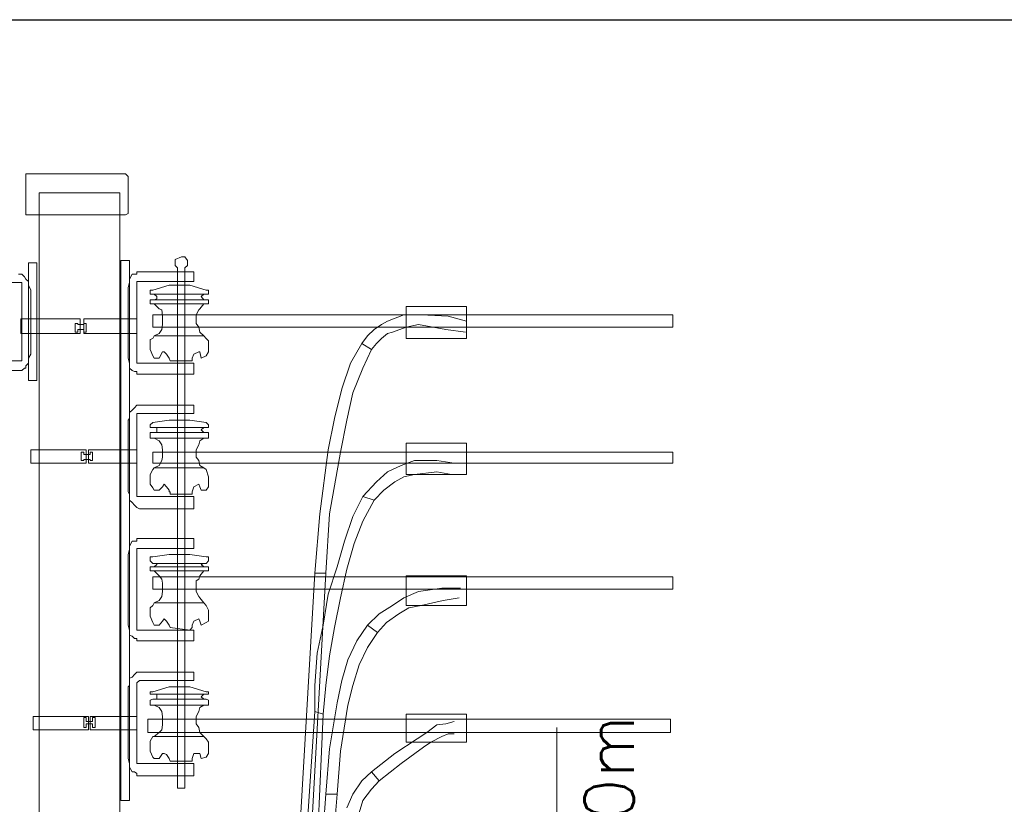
# Model space of a CAD drawing. Header units: metres. Extents: x -81 to 1042, y -541 to 334.
# Tile 62 of 130: x 331.29 to 333.17, y 157.78 to 159.28. Entities that reach past the tile are written whole.
import ezdxf

# ---------------------------------------------------------------- set-up
doc = ezdxf.new("R2010")
doc.units = ezdxf.units.M
doc.layers.add('LAYER 1', color=7, linetype='Continuous', lineweight=20)
doc.layers.add('P-CONTORNO', color=4, linetype='Continuous', lineweight=30)
doc.styles.add('txt', font='txt.shx')

msp = doc.modelspace()

# ---------------------------------------------------------------- linework, layer by layer
at = {"layer": 'LAYER 1', "color": 7}
for p, q in [((331.4918, 158.9855), (331.3011, 158.9855)), ((331.3011, 158.9855), (331.3011, 158.9071)), ((331.4965, 158.9808), (331.4918, 158.9855)), ((331.4965, 158.9099), (331.4965, 158.9808)), ((331.4805, 158.9496), (331.3266, 158.9496)), ((331.3266, 158.9496), (331.3266, 156.858)), ((331.4805, 156.8627), (331.4805, 158.9496)), ((331.4918, 158.9071), (331.4965, 158.9099)), ((331.3011, 158.9071), (331.3058, 158.9071)), ((331.3058, 158.9071), (331.4918, 158.9071)), ((331.3218, 158.8155), (331.3058, 158.8155)), ((331.3058, 158.8155), (331.3058, 158.5908)), ((331.3218, 158.5908), (331.3218, 158.8155)), ((331.4994, 158.8202), (331.4824, 158.8202)), ((331.4824, 158.8202), (331.4824, 157.7881)), ((331.4994, 157.7881), (331.4994, 158.8202)), ((331.5985, 158.8269), (331.5862, 158.8221)), ((331.5862, 158.8221), (331.5862, 158.8108)), ((331.6051, 158.8269), (331.5985, 158.8269)), ((331.6099, 158.8202), (331.6051, 158.8269)), ((331.6099, 158.8108), (331.6099, 158.8202)), ((331.5862, 158.8108), (331.591, 158.8061)), ((331.591, 158.8061), (331.591, 157.8117)), ((331.6051, 158.8061), (331.6099, 158.8108)), ((331.6051, 157.8117), (331.6051, 158.8061)), ((331.5438, 158.7636), (331.539, 158.7636)), ((331.539, 158.7636), (331.539, 158.756)), ((331.5749, 158.773), (331.5438, 158.7636)), ((331.6146, 158.773), (331.5749, 158.773)), ((331.6457, 158.7636), (331.6146, 158.773)), ((331.6505, 158.7636), (331.6457, 158.7636)), ((331.6505, 158.756), (331.6505, 158.7636)), ((331.539, 158.756), (331.5438, 158.756)), ((331.6505, 158.7447), (331.539, 158.7447)), ((331.539, 158.7447), (331.539, 158.7371)), ((331.5438, 158.756), (331.6505, 158.756)), ((331.641, 158.756), (331.5466, 158.756)), ((331.5466, 158.756), (331.5513, 158.7513)), ((331.5513, 158.7466), (331.5466, 158.7447)), ((331.5466, 158.7447), (331.641, 158.7447)), ((331.5513, 158.7513), (331.5513, 158.7466)), ((331.6363, 158.7513), (331.641, 158.756)), ((331.641, 158.7447), (331.6363, 158.7513)), ((331.6505, 158.7371), (331.6505, 158.7447)), ((331.539, 158.7371), (331.5438, 158.7371)), ((331.5438, 158.7371), (331.6505, 158.7371)), ((331.641, 158.7371), (331.5466, 158.7371)), ((331.5466, 158.7371), (331.556, 158.7277)), ((331.556, 158.7277), (331.5608, 158.7258)), ((331.5608, 158.7258), (331.5626, 158.7135)), ((331.6269, 158.7164), (331.6316, 158.7258)), ((331.6316, 158.7258), (331.6335, 158.7277)), ((331.6335, 158.7277), (331.641, 158.7371)), ((332.1434, 158.7324), (332.0282, 158.7324)), ((332.0282, 158.7324), (332.0282, 158.671)), ((332.1434, 158.671), (332.1434, 158.7324)), ((331.4049, 158.7088), (331.2916, 158.7088)), ((331.2916, 158.7088), (331.2916, 158.6805)), ((331.4049, 158.6805), (331.4049, 158.7088)), ((331.5135, 158.7088), (331.4116, 158.7088)), ((331.4116, 158.7088), (331.4116, 158.6805)), ((331.5135, 158.6805), (331.5135, 158.7088)), ((331.5626, 158.7135), (331.5626, 158.6975)), ((331.6269, 158.6994), (331.6269, 158.7164)), ((331.4002, 158.6994), (331.3955, 158.6994)), ((331.3955, 158.6994), (331.3955, 158.6975)), ((331.3955, 158.6975), (331.3955, 158.6833)), ((331.3955, 158.6833), (331.4002, 158.6833)), ((331.4002, 158.6975), (331.4002, 158.6994)), ((331.4116, 158.6975), (331.4002, 158.6975)), ((331.4002, 158.6833), (331.4002, 158.688)), ((331.4002, 158.688), (331.4116, 158.688)), ((331.4163, 158.6994), (331.4116, 158.6994)), ((331.4116, 158.6994), (331.4116, 158.6975)), ((331.4116, 158.688), (331.4116, 158.6833)), ((331.4116, 158.6833), (331.4163, 158.6833)), ((331.4163, 158.6833), (331.4163, 158.6994)), ((331.5608, 158.688), (331.556, 158.6805)), ((331.5626, 158.6975), (331.5608, 158.688)), ((331.6316, 158.6928), (331.6269, 158.6994)), ((331.6335, 158.6833), (331.6316, 158.6928)), ((331.641, 158.6758), (331.6335, 158.6833)), ((331.2916, 158.6805), (331.4049, 158.6805)), ((331.4116, 158.6805), (331.5135, 158.6805)), ((331.5438, 158.671), (331.539, 158.6692)), ((331.539, 158.6692), (331.539, 158.6503)), ((331.5466, 158.6758), (331.5438, 158.671)), ((331.556, 158.6805), (331.5466, 158.6758)), ((331.641, 158.6758), (331.5466, 158.6758)), ((331.5466, 158.6758), (331.641, 158.6758)), ((331.6457, 158.671), (331.641, 158.6758)), ((331.6505, 158.6663), (331.6457, 158.671)), ((331.6505, 158.6455), (331.6505, 158.6663)), ((332.0282, 158.671), (332.1434, 158.671)), ((331.539, 158.6503), (331.5438, 158.638)), ((331.556, 158.6333), (331.5626, 158.6455)), ((331.5626, 158.6455), (331.5655, 158.6455)), ((331.5655, 158.6455), (331.5702, 158.6408)), ((331.6221, 158.6408), (331.6316, 158.6455)), ((331.6316, 158.6455), (331.6335, 158.6455)), ((331.6335, 158.6455), (331.6363, 158.6333)), ((331.6457, 158.638), (331.6505, 158.6455)), ((331.5438, 158.638), (331.5466, 158.6333)), ((331.5466, 158.6333), (331.556, 158.6333)), ((331.5702, 158.6408), (331.5749, 158.6333)), ((331.5749, 158.6333), (331.5768, 158.6285)), ((331.5768, 158.6285), (331.6193, 158.6285)), ((331.6193, 158.6333), (331.6221, 158.6408)), ((331.6193, 158.6285), (331.6193, 158.6333)), ((331.6363, 158.6333), (331.6457, 158.638)), ((331.3058, 158.5908), (331.3218, 158.5908)), ((331.5749, 158.5152), (331.5438, 158.5105)), ((331.6146, 158.5152), (331.5749, 158.5152)), ((331.6457, 158.5105), (331.6146, 158.5152)), ((331.5438, 158.5105), (331.539, 158.5058)), ((331.539, 158.5058), (331.539, 158.5011)), ((331.539, 158.5011), (331.5438, 158.5011)), ((331.5438, 158.5011), (331.6505, 158.5011)), ((331.641, 158.5011), (331.5466, 158.5011)), ((331.5466, 158.5011), (331.5513, 158.5011)), ((331.5513, 158.5011), (331.5513, 158.4916)), ((331.6363, 158.4963), (331.641, 158.5011)), ((331.641, 158.4916), (331.6363, 158.4963)), ((331.6505, 158.5058), (331.6457, 158.5105)), ((331.6505, 158.5011), (331.6505, 158.5058)), ((331.6505, 158.4916), (331.539, 158.4916)), ((331.539, 158.4916), (331.539, 158.4803)), ((331.539, 158.4803), (331.5438, 158.4803)), ((331.5438, 158.4803), (331.6505, 158.4803)), ((331.5466, 158.4916), (331.641, 158.4916)), ((331.5513, 158.4916), (331.5466, 158.4916)), ((331.641, 158.4803), (331.5466, 158.4803)), ((331.5466, 158.4803), (331.556, 158.4756)), ((331.556, 158.4756), (331.5608, 158.468)), ((331.6316, 158.468), (331.6335, 158.4756)), ((331.6335, 158.4756), (331.641, 158.4803)), ((331.6505, 158.4803), (331.6505, 158.4916)), ((331.4163, 158.4586), (331.3105, 158.4586)), ((331.3105, 158.4586), (331.3105, 158.4331)), ((331.4163, 158.4331), (331.4163, 158.4586)), ((331.5135, 158.4586), (331.421, 158.4586)), ((331.421, 158.4586), (331.421, 158.4331)), ((331.5135, 158.4331), (331.5135, 158.4586)), ((331.5608, 158.468), (331.5626, 158.4586)), ((331.5626, 158.4586), (331.5626, 158.4444)), ((331.6269, 158.4586), (331.6316, 158.468)), ((331.6269, 158.4444), (331.6269, 158.4586)), ((332.1434, 158.4709), (332.0282, 158.4709)), ((332.0282, 158.4709), (332.0282, 158.4114)), ((332.1434, 158.4114), (332.1434, 158.4709)), ((331.4116, 158.4539), (331.4068, 158.4539)), ((331.4068, 158.4539), (331.4068, 158.4491)), ((331.4068, 158.4491), (331.4068, 158.4378)), ((331.4068, 158.4378), (331.4116, 158.4378)), ((331.4116, 158.4491), (331.4116, 158.4539)), ((331.4238, 158.4491), (331.4116, 158.4491)), ((331.4116, 158.4378), (331.4116, 158.4397)), ((331.4116, 158.4397), (331.4238, 158.4397)), ((331.4286, 158.4539), (331.4238, 158.4539)), ((331.4238, 158.4539), (331.4238, 158.4491)), ((331.4238, 158.4397), (331.4238, 158.4378)), ((331.4238, 158.4378), (331.4286, 158.4378)), ((331.4286, 158.4378), (331.4286, 158.4539)), ((331.5608, 158.4378), (331.556, 158.4284)), ((331.5626, 158.4444), (331.5608, 158.4378)), ((331.6316, 158.4378), (331.6269, 158.4444)), ((331.6335, 158.4284), (331.6316, 158.4378)), ((331.3105, 158.4331), (331.4163, 158.4331)), ((331.421, 158.4331), (331.5135, 158.4331)), ((331.5438, 158.4208), (331.539, 158.4114)), ((331.5466, 158.4236), (331.5438, 158.4208)), ((331.556, 158.4284), (331.5466, 158.4236)), ((331.641, 158.4236), (331.5466, 158.4236)), ((331.5466, 158.4236), (331.641, 158.4236)), ((331.641, 158.4236), (331.6335, 158.4284)), ((331.6457, 158.4208), (331.641, 158.4236)), ((331.6505, 158.4066), (331.6457, 158.4208)), ((331.539, 158.4114), (331.539, 158.3925)), ((331.6505, 158.3878), (331.6505, 158.4066)), ((332.0282, 158.4114), (332.1434, 158.4114)), ((331.539, 158.3925), (331.5438, 158.3859)), ((331.5438, 158.3859), (331.5466, 158.3811)), ((331.5466, 158.3811), (331.556, 158.3811)), ((331.556, 158.3811), (331.5626, 158.3878)), ((331.5626, 158.3878), (331.5655, 158.3925)), ((331.5655, 158.3925), (331.5702, 158.3878)), ((331.5702, 158.3878), (331.5749, 158.3811)), ((331.5749, 158.3811), (331.5749, 158.3783)), ((331.6193, 158.3783), (331.6221, 158.3878)), ((331.6221, 158.3878), (331.6316, 158.3925)), ((331.6316, 158.3925), (331.6335, 158.3878)), ((331.6335, 158.3878), (331.6363, 158.3811)), ((331.6363, 158.3811), (331.6457, 158.3811)), ((331.6457, 158.3811), (331.6505, 158.3878)), ((331.5749, 158.3783), (331.5768, 158.3783)), ((331.5768, 158.3783), (331.5768, 158.3736)), ((331.5768, 158.3736), (331.6193, 158.3736)), ((331.6193, 158.3736), (331.6193, 158.3783)), ((331.5438, 158.2537), (331.539, 158.2537)), ((331.539, 158.2537), (331.539, 158.2461)), ((331.5749, 158.2584), (331.5438, 158.2537)), ((331.6146, 158.2584), (331.5749, 158.2584)), ((331.6457, 158.2537), (331.6146, 158.2584)), ((331.6505, 158.2537), (331.6457, 158.2537)), ((331.6505, 158.2461), (331.6505, 158.2537)), ((331.539, 158.2461), (331.5438, 158.2414)), ((331.6505, 158.2348), (331.539, 158.2348)), ((331.539, 158.2348), (331.539, 158.2272)), ((331.5438, 158.2414), (331.6457, 158.2414)), ((331.641, 158.2414), (331.5466, 158.2414)), ((331.5466, 158.2414), (331.5513, 158.2414)), ((331.5513, 158.2395), (331.5466, 158.2348)), ((331.5466, 158.2348), (331.641, 158.2348)), ((331.5513, 158.2414), (331.5513, 158.2395)), ((331.6363, 158.2395), (331.641, 158.2414)), ((331.641, 158.2348), (331.6363, 158.2395)), ((331.6457, 158.2414), (331.6505, 158.2461)), ((331.6505, 158.2272), (331.6505, 158.2348)), ((331.539, 158.2272), (331.5438, 158.2272)), ((331.5438, 158.2272), (331.6505, 158.2272)), ((331.641, 158.2272), (331.5466, 158.2272)), ((331.5466, 158.2272), (331.556, 158.2178)), ((331.556, 158.2178), (331.5608, 158.2112)), ((331.5608, 158.2112), (331.5626, 158.2036)), ((331.6269, 158.2083), (331.6316, 158.2112)), ((331.6316, 158.2112), (331.6335, 158.2178)), ((331.6335, 158.2178), (331.641, 158.2272)), ((332.1434, 158.2178), (332.0282, 158.2178)), ((332.0282, 158.2178), (332.0282, 158.1611)), ((332.1434, 158.1611), (332.1434, 158.2178)), ((331.5626, 158.2036), (331.5626, 158.1876)), ((331.6269, 158.1876), (331.6269, 158.2083)), ((331.5608, 158.1781), (331.556, 158.1706)), ((331.5626, 158.1876), (331.5608, 158.1781)), ((331.6316, 158.1781), (331.6269, 158.1876)), ((331.6335, 158.1753), (331.6316, 158.1781)), ((331.641, 158.1658), (331.6335, 158.1753)), ((331.5438, 158.1611), (331.539, 158.1564)), ((331.539, 158.1564), (331.539, 158.1404)), ((331.5466, 158.1658), (331.5438, 158.1611)), ((331.556, 158.1706), (331.5466, 158.1658)), ((331.641, 158.1658), (331.5466, 158.1658)), ((331.5466, 158.1658), (331.641, 158.1658)), ((331.6457, 158.1611), (331.641, 158.1658)), ((331.6505, 158.1517), (331.6457, 158.1611)), ((332.0282, 158.1611), (332.1434, 158.1611)), ((331.539, 158.1404), (331.5438, 158.1281)), ((331.5626, 158.1309), (331.5655, 158.1356)), ((331.5655, 158.1356), (331.5702, 158.1309)), ((331.6221, 158.1309), (331.6316, 158.1356)), ((331.6316, 158.1356), (331.6335, 158.1309)), ((331.6505, 158.1309), (331.6505, 158.1517)), ((331.5438, 158.1281), (331.5466, 158.1234)), ((331.5466, 158.1234), (331.556, 158.1234)), ((331.556, 158.1234), (331.5626, 158.1309)), ((331.5702, 158.1309), (331.5749, 158.1234)), ((331.5749, 158.1234), (331.5768, 158.1186)), ((331.5768, 158.1186), (331.6146, 158.1139)), ((331.6146, 158.1139), (331.6193, 158.1186)), ((331.6193, 158.1234), (331.6221, 158.1309)), ((331.6193, 158.1186), (331.6193, 158.1234)), ((331.6335, 158.1309), (331.6363, 158.1234)), ((331.6363, 158.1234), (331.6457, 158.1281)), ((331.6457, 158.1281), (331.6505, 158.1309)), ((331.5749, 158.0053), (331.5438, 157.9959)), ((331.6146, 158.0053), (331.5749, 158.0053)), ((331.6457, 157.9959), (331.6146, 158.0053)), ((331.5438, 157.9959), (331.539, 157.9959)), ((331.539, 157.9959), (331.539, 157.9912)), ((331.539, 157.9912), (331.5438, 157.9912)), ((331.5438, 157.9912), (331.6505, 157.9912)), ((331.641, 157.9912), (331.5466, 157.9912)), ((331.5466, 157.9912), (331.5513, 157.9912)), ((331.5513, 157.9912), (331.5513, 157.9817)), ((331.6363, 157.9864), (331.641, 157.9912)), ((331.641, 157.9817), (331.6363, 157.9864)), ((331.6505, 157.9959), (331.6457, 157.9959)), ((331.6505, 157.9912), (331.6505, 157.9959)), ((331.5438, 157.9817), (331.539, 157.9798)), ((331.539, 157.9798), (331.539, 157.9704)), ((331.539, 157.9704), (331.5438, 157.9704)), ((331.6457, 157.9817), (331.5438, 157.9817)), ((331.5438, 157.9704), (331.6505, 157.9704)), ((331.5466, 157.9817), (331.641, 157.9817)), ((331.5513, 157.9817), (331.5466, 157.9817)), ((331.641, 157.9704), (331.5466, 157.9704)), ((331.5466, 157.9704), (331.556, 157.9657)), ((331.6335, 157.9657), (331.641, 157.9704)), ((331.6505, 157.9798), (331.6457, 157.9817)), ((331.6505, 157.9704), (331.6505, 157.9798)), ((331.421, 157.9487), (331.3152, 157.9487)), ((331.3152, 157.9487), (331.3152, 157.9232)), ((331.421, 157.9232), (331.421, 157.9487)), ((331.5135, 157.9487), (331.4238, 157.9487)), ((331.4238, 157.9487), (331.4238, 157.9232)), ((331.5135, 157.9232), (331.5135, 157.9487)), ((331.556, 157.9657), (331.5608, 157.9581)), ((331.5608, 157.9581), (331.5626, 157.9487)), ((331.5626, 157.9487), (331.5626, 157.9326)), ((331.6269, 157.9487), (331.6316, 157.9581)), ((331.6269, 157.9345), (331.6269, 157.9487)), ((331.6316, 157.9581), (331.6335, 157.9657)), ((332.1434, 157.9534), (332.0282, 157.9534)), ((332.0282, 157.9534), (332.0282, 157.8996)), ((332.1434, 157.8996), (332.1434, 157.9534)), ((331.4163, 157.9468), (331.4116, 157.9468)), ((331.4116, 157.9468), (331.4116, 157.9439)), ((331.4116, 157.9439), (331.4116, 157.9279)), ((331.4163, 157.9392), (331.4163, 157.9468)), ((331.4286, 157.9392), (331.4163, 157.9392)), ((331.4163, 157.9279), (331.4163, 157.9345)), ((331.4163, 157.9345), (331.4286, 157.9345)), ((331.4333, 157.9468), (331.4286, 157.9468)), ((331.4286, 157.9468), (331.4286, 157.9392)), ((331.4286, 157.9345), (331.4286, 157.9279)), ((331.4333, 157.9279), (331.4333, 157.9468)), ((331.5626, 157.9326), (331.5608, 157.9232)), ((331.6316, 157.9279), (331.6269, 157.9345)), ((331.3152, 157.9232), (331.421, 157.9232)), ((331.4116, 157.9279), (331.4163, 157.9279)), ((331.4238, 157.9232), (331.5135, 157.9232)), ((331.4286, 157.9279), (331.4333, 157.9279)), ((331.5438, 157.9109), (331.539, 157.9014)), ((331.641, 157.9109), (331.5438, 157.9109)), ((331.556, 157.9184), (331.5466, 157.9109)), ((331.5466, 157.9109), (331.641, 157.9109)), ((331.5608, 157.9232), (331.556, 157.9184)), ((331.6335, 157.9184), (331.6316, 157.9279)), ((331.641, 157.9109), (331.6335, 157.9184)), ((331.6457, 157.9062), (331.641, 157.9109)), ((332.3162, 157.9279), (332.3162, 157.536)), ((331.539, 157.9014), (331.539, 157.8826)), ((331.6505, 157.8996), (331.6457, 157.9062)), ((331.6505, 157.8778), (331.6505, 157.8996)), ((332.0282, 157.8996), (332.1434, 157.8996)), ((331.539, 157.8826), (331.5438, 157.8712)), ((331.556, 157.8684), (331.5626, 157.8778)), ((331.5626, 157.8778), (331.5655, 157.8778)), ((331.5655, 157.8778), (331.5702, 157.876)), ((331.5702, 157.876), (331.5749, 157.8684)), ((331.6193, 157.8684), (331.6221, 157.8778)), ((331.6221, 157.8778), (331.6335, 157.8778)), ((331.6335, 157.8778), (331.6363, 157.8684)), ((331.6457, 157.8712), (331.6505, 157.8778)), ((331.5438, 157.8712), (331.5466, 157.8684)), ((331.5466, 157.8684), (331.556, 157.8684)), ((331.5749, 157.8684), (331.5768, 157.8637)), ((331.5768, 157.8637), (331.6193, 157.8637)), ((331.6193, 157.8637), (331.6193, 157.8684)), ((331.6363, 157.8684), (331.6457, 157.8712)), ((331.591, 157.8117), (331.6051, 157.8117)), ((331.4824, 157.7881), (331.4994, 157.7881))]:
    msp.add_line(p, q, dxfattribs=at)
at = {"layer": 'LAYER 1'}
for p, q in [((331.4918, 158.9855), (331.3011, 158.9855)), ((331.3011, 158.9855), (331.3011, 158.9071)), ((331.4965, 158.9808), (331.4918, 158.9855)), ((331.4965, 158.9099), (331.4965, 158.9808)), ((331.4805, 158.9496), (331.3266, 158.9496)), ((331.3266, 158.9496), (331.3266, 156.858)), ((331.4805, 156.8627), (331.4805, 158.9496)), ((331.4918, 158.9071), (331.4965, 158.9099)), ((331.3011, 158.9071), (331.3058, 158.9071)), ((331.3058, 158.9071), (331.4918, 158.9071)), ((331.3218, 158.8155), (331.3058, 158.8155)), ((331.3058, 158.8155), (331.3058, 158.5908)), ((331.3218, 158.5908), (331.3218, 158.8155)), ((331.4994, 158.8202), (331.4824, 158.8202)), ((331.4824, 158.8202), (331.4824, 157.7881)), ((331.4994, 157.7881), (331.4994, 158.8202)), ((331.5985, 158.8269), (331.5862, 158.8221)), ((331.5862, 158.8221), (331.5862, 158.8108)), ((331.6051, 158.8269), (331.5985, 158.8269)), ((331.6099, 158.8202), (331.6051, 158.8269)), ((331.6099, 158.8108), (331.6099, 158.8202)), ((331.5135, 158.7938), (331.5135, 158.7985)), ((331.5135, 158.7985), (331.6221, 158.7985)), ((331.5862, 158.8108), (331.591, 158.8061)), ((331.591, 158.8061), (331.591, 157.8117)), ((331.6051, 158.8061), (331.6099, 158.8108)), ((331.6051, 157.8117), (331.6051, 158.8061)), ((331.6221, 158.7985), (331.6221, 158.7796)), ((331.1944, 158.7777), (331.2916, 158.7777)), ((331.2916, 158.7938), (331.2869, 158.7938)), ((331.2935, 158.7938), (331.2916, 158.7938)), ((331.2916, 158.7777), (331.2935, 158.7777)), ((331.2982, 158.7891), (331.2935, 158.7938)), ((331.2935, 158.7777), (331.2935, 158.6285)), ((331.3011, 158.7844), (331.2982, 158.7891)), ((331.3058, 158.7796), (331.3011, 158.7844)), ((331.3058, 158.773), (331.3058, 158.7796)), ((331.4965, 158.7683), (331.4994, 158.7777)), ((331.4994, 158.7844), (331.5041, 158.7938)), ((331.4994, 158.7777), (331.4994, 158.7844)), ((331.5041, 158.7938), (331.5088, 158.7938)), ((331.5088, 158.7938), (331.5135, 158.7938)), ((331.5183, 158.7796), (331.5135, 158.7796)), ((331.5135, 158.7796), (331.5135, 158.7777)), ((331.5135, 158.7777), (331.5135, 158.6238)), ((331.6221, 158.7796), (331.5183, 158.7796)), ((331.3105, 158.7636), (331.3058, 158.773)), ((331.3105, 158.6408), (331.3105, 158.7636)), ((331.4965, 158.6333), (331.4965, 158.7683)), ((331.5438, 158.7636), (331.539, 158.7636)), ((331.539, 158.7636), (331.539, 158.756)), ((331.5749, 158.773), (331.5438, 158.7636)), ((331.6146, 158.773), (331.5749, 158.773)), ((331.6457, 158.7636), (331.6146, 158.773)), ((331.6505, 158.7636), (331.6457, 158.7636)), ((331.6505, 158.756), (331.6505, 158.7636)), ((331.539, 158.756), (331.5438, 158.756)), ((331.6505, 158.7447), (331.539, 158.7447)), ((331.539, 158.7447), (331.539, 158.7371)), ((331.5438, 158.756), (331.6505, 158.756)), ((331.641, 158.756), (331.5466, 158.756)), ((331.5466, 158.756), (331.5513, 158.7513)), ((331.5513, 158.7466), (331.5466, 158.7447)), ((331.5466, 158.7447), (331.641, 158.7447)), ((331.5513, 158.7513), (331.5513, 158.7466)), ((331.6363, 158.7513), (331.641, 158.756)), ((331.641, 158.7447), (331.6363, 158.7513)), ((331.6505, 158.7371), (331.6505, 158.7447)), ((331.539, 158.7371), (331.5438, 158.7371)), ((331.5438, 158.7371), (331.6505, 158.7371)), ((331.641, 158.7371), (331.5466, 158.7371)), ((331.5466, 158.7371), (331.556, 158.7277)), ((331.556, 158.7277), (331.5608, 158.7258)), ((331.5608, 158.7258), (331.5626, 158.7135)), ((331.6269, 158.7164), (331.6316, 158.7258)), ((331.6316, 158.7258), (331.6335, 158.7277)), ((331.6335, 158.7277), (331.641, 158.7371)), ((332.1434, 158.7324), (332.0282, 158.7324)), ((332.0282, 158.7324), (332.0282, 158.671)), ((332.1434, 158.671), (332.1434, 158.7324)), ((331.4049, 158.7088), (331.2916, 158.7088)), ((331.2916, 158.7088), (331.2916, 158.6805)), ((331.4049, 158.6805), (331.4049, 158.7088)), ((331.5135, 158.7088), (331.4116, 158.7088)), ((331.4116, 158.7088), (331.4116, 158.6805)), ((331.5135, 158.6805), (331.5135, 158.7088)), ((332.5381, 158.7164), (331.5438, 158.7164)), ((331.5438, 158.7164), (331.5438, 158.6928)), ((331.5626, 158.7135), (331.5626, 158.6975)), ((331.6269, 158.6994), (331.6269, 158.7164)), ((331.9923, 158.7041), (331.981, 158.6975)), ((332.0235, 158.7164), (331.9923, 158.7041)), ((332.0565, 158.7164), (332.0235, 158.7164)), ((332.1084, 158.7135), (332.0565, 158.7164)), ((332.1434, 158.7041), (332.1084, 158.7135)), ((332.5381, 158.6928), (332.5381, 158.7164)), ((331.4002, 158.6994), (331.3955, 158.6994)), ((331.3955, 158.6994), (331.3955, 158.6975)), ((331.3955, 158.6975), (331.3955, 158.6833)), ((331.3955, 158.6833), (331.4002, 158.6833)), ((331.4002, 158.6975), (331.4002, 158.6994)), ((331.4116, 158.6975), (331.4002, 158.6975)), ((331.4002, 158.6833), (331.4002, 158.688)), ((331.4002, 158.688), (331.4116, 158.688)), ((331.4163, 158.6994), (331.4116, 158.6994)), ((331.4116, 158.6994), (331.4116, 158.6975)), ((331.4116, 158.688), (331.4116, 158.6833)), ((331.4116, 158.6833), (331.4163, 158.6833)), ((331.4163, 158.6833), (331.4163, 158.6994)), ((331.5438, 158.6928), (332.5381, 158.6928)), ((331.5608, 158.688), (331.556, 158.6805)), ((331.5626, 158.6975), (331.5608, 158.688)), ((331.6316, 158.6928), (331.6269, 158.6994)), ((331.6335, 158.6833), (331.6316, 158.6928)), ((331.641, 158.6758), (331.6335, 158.6833)), ((331.9668, 158.688), (331.9545, 158.6758)), ((331.981, 158.6975), (331.9668, 158.688)), ((331.9923, 158.6805), (332.0017, 158.6833)), ((332.0017, 158.6833), (332.0282, 158.6928)), ((332.0282, 158.6928), (332.0518, 158.6975)), ((332.0518, 158.6975), (332.1037, 158.688)), ((332.1037, 158.688), (332.1415, 158.6833)), ((331.2916, 158.6805), (331.4049, 158.6805)), ((331.4116, 158.6805), (331.5135, 158.6805)), ((331.5438, 158.671), (331.539, 158.6692)), ((331.539, 158.6692), (331.539, 158.6503)), ((331.5466, 158.6758), (331.5438, 158.671)), ((331.556, 158.6805), (331.5466, 158.6758)), ((331.641, 158.6758), (331.5466, 158.6758)), ((331.5466, 158.6758), (331.641, 158.6758)), ((331.6457, 158.671), (331.641, 158.6758)), ((331.6505, 158.6663), (331.6457, 158.671)), ((331.6505, 158.6455), (331.6505, 158.6663)), ((331.9545, 158.6758), (331.9432, 158.6616)), ((331.9715, 158.6616), (331.981, 158.671)), ((331.981, 158.671), (331.9923, 158.6805)), ((332.0282, 158.671), (332.1434, 158.671)), ((331.539, 158.6503), (331.5438, 158.638)), ((331.556, 158.6333), (331.5626, 158.6455)), ((331.5626, 158.6455), (331.5655, 158.6455)), ((331.5655, 158.6455), (331.5702, 158.6408)), ((331.6221, 158.6408), (331.6316, 158.6455)), ((331.6316, 158.6455), (331.6335, 158.6455)), ((331.6335, 158.6455), (331.6363, 158.6333)), ((331.6457, 158.638), (331.6505, 158.6455)), ((331.9432, 158.6616), (331.9215, 158.6238)), ((331.9432, 158.6616), (331.9621, 158.6503)), ((331.9451, 158.6144), (331.9621, 158.6503)), ((331.9621, 158.6503), (331.9715, 158.6616)), ((331.2916, 158.6285), (331.1944, 158.6285)), ((331.2935, 158.6285), (331.2916, 158.6285)), ((331.3058, 158.6333), (331.3105, 158.6408)), ((331.3058, 158.6238), (331.3058, 158.6333)), ((331.4994, 158.6238), (331.4965, 158.6333)), ((331.5438, 158.638), (331.5466, 158.6333)), ((331.5466, 158.6333), (331.556, 158.6333)), ((331.5702, 158.6408), (331.5749, 158.6333)), ((331.5749, 158.6333), (331.5768, 158.6285)), ((331.5768, 158.6285), (331.6193, 158.6285)), ((331.6193, 158.6333), (331.6221, 158.6408)), ((331.6193, 158.6285), (331.6193, 158.6333)), ((331.6363, 158.6333), (331.6457, 158.638)), ((331.1944, 158.6097), (331.2935, 158.6097)), ((331.2935, 158.6097), (331.2982, 158.6144)), ((331.2982, 158.6144), (331.3011, 158.6144)), ((331.3011, 158.6191), (331.3058, 158.6238)), ((331.3011, 158.6144), (331.3011, 158.6191)), ((331.4994, 158.6144), (331.4994, 158.6238)), ((331.5041, 158.6097), (331.4994, 158.6144)), ((331.5088, 158.6078), (331.5041, 158.6097)), ((331.5135, 158.6078), (331.5088, 158.6078)), ((331.5135, 158.6238), (331.5183, 158.6238)), ((331.5135, 158.6031), (331.5135, 158.6078)), ((331.5183, 158.6238), (331.6221, 158.6238)), ((331.6221, 158.6238), (331.6221, 158.6031)), ((331.9215, 158.6238), (331.9054, 158.5747)), ((331.9262, 158.5672), (331.9451, 158.6144)), ((331.3058, 158.5908), (331.3218, 158.5908)), ((331.6221, 158.6031), (331.5135, 158.6031)), ((331.9054, 158.5747), (331.8913, 158.5181)), ((331.9149, 158.5152), (331.9262, 158.5672)), ((331.4994, 158.5294), (331.5041, 158.5341)), ((331.5041, 158.5341), (331.5088, 158.5388)), ((331.5088, 158.5388), (331.5135, 158.5436)), ((331.5135, 158.5436), (331.6221, 158.5436)), ((331.6221, 158.5436), (331.6221, 158.5275)), ((331.4965, 158.5152), (331.4994, 158.5181)), ((331.4965, 158.3783), (331.4965, 158.5152)), ((331.4994, 158.5181), (331.4994, 158.5294)), ((331.5183, 158.5275), (331.5135, 158.5275)), ((331.5135, 158.5275), (331.5135, 158.5228)), ((331.5135, 158.5228), (331.5135, 158.3736)), ((331.6221, 158.5275), (331.5183, 158.5275)), ((331.5749, 158.5152), (331.5438, 158.5105)), ((331.6146, 158.5152), (331.5749, 158.5152)), ((331.6457, 158.5105), (331.6146, 158.5152)), ((331.8913, 158.5181), (331.879, 158.4586)), ((331.9026, 158.4539), (331.9149, 158.5152)), ((331.5438, 158.5105), (331.539, 158.5058)), ((331.539, 158.5058), (331.539, 158.5011)), ((331.539, 158.5011), (331.5438, 158.5011)), ((331.5438, 158.5011), (331.6505, 158.5011)), ((331.641, 158.5011), (331.5466, 158.5011)), ((331.5466, 158.5011), (331.5513, 158.5011)), ((331.5513, 158.5011), (331.5513, 158.4916)), ((331.6363, 158.4963), (331.641, 158.5011)), ((331.641, 158.4916), (331.6363, 158.4963)), ((331.6505, 158.5058), (331.6457, 158.5105)), ((331.6505, 158.5011), (331.6505, 158.5058)), ((331.6505, 158.4916), (331.539, 158.4916)), ((331.539, 158.4916), (331.539, 158.4803)), ((331.539, 158.4803), (331.5438, 158.4803)), ((331.5438, 158.4803), (331.6505, 158.4803)), ((331.5466, 158.4916), (331.641, 158.4916)), ((331.5513, 158.4916), (331.5466, 158.4916)), ((331.641, 158.4803), (331.5466, 158.4803)), ((331.5466, 158.4803), (331.556, 158.4756)), ((331.556, 158.4756), (331.5608, 158.468)), ((331.6316, 158.468), (331.6335, 158.4756)), ((331.6335, 158.4756), (331.641, 158.4803)), ((331.6505, 158.4803), (331.6505, 158.4916)), ((331.4163, 158.4586), (331.3105, 158.4586)), ((331.3105, 158.4586), (331.3105, 158.4331)), ((331.4163, 158.4331), (331.4163, 158.4586)), ((331.5135, 158.4586), (331.421, 158.4586)), ((331.421, 158.4586), (331.421, 158.4331)), ((331.5135, 158.4331), (331.5135, 158.4586)), ((331.5608, 158.468), (331.5626, 158.4586)), ((331.5626, 158.4586), (331.5626, 158.4444)), ((331.6269, 158.4586), (331.6316, 158.468)), ((331.6269, 158.4444), (331.6269, 158.4586)), ((331.879, 158.4586), (331.8629, 158.3358)), ((332.1434, 158.4709), (332.0282, 158.4709)), ((332.0282, 158.4709), (332.0282, 158.4114)), ((332.1434, 158.4114), (332.1434, 158.4709)), ((331.4116, 158.4539), (331.4068, 158.4539)), ((331.4068, 158.4539), (331.4068, 158.4491)), ((331.4068, 158.4491), (331.4068, 158.4378)), ((331.4068, 158.4378), (331.4116, 158.4378)), ((331.4116, 158.4491), (331.4116, 158.4539)), ((331.4238, 158.4491), (331.4116, 158.4491)), ((331.4116, 158.4378), (331.4116, 158.4397)), ((331.4116, 158.4397), (331.4238, 158.4397)), ((331.4286, 158.4539), (331.4238, 158.4539)), ((331.4238, 158.4539), (331.4238, 158.4491)), ((331.4238, 158.4397), (331.4238, 158.4378)), ((331.4238, 158.4378), (331.4286, 158.4378)), ((331.4286, 158.4378), (331.4286, 158.4539)), ((332.5381, 158.4539), (331.5438, 158.4539)), ((331.5438, 158.4539), (331.5438, 158.4331)), ((331.5608, 158.4378), (331.556, 158.4284)), ((331.5626, 158.4444), (331.5608, 158.4378)), ((331.6316, 158.4378), (331.6269, 158.4444)), ((331.6335, 158.4284), (331.6316, 158.4378)), ((331.8818, 158.3358), (331.9026, 158.4539)), ((332.0442, 158.4378), (332.0187, 158.4284)), ((332.0867, 158.4378), (332.0442, 158.4378)), ((332.1198, 158.4331), (332.0867, 158.4378)), ((332.5381, 158.4331), (332.5381, 158.4539)), ((331.3105, 158.4331), (331.4163, 158.4331)), ((331.421, 158.4331), (331.5135, 158.4331)), ((331.5438, 158.4208), (331.539, 158.4114)), ((331.5438, 158.4331), (332.5381, 158.4331)), ((331.5466, 158.4236), (331.5438, 158.4208)), ((331.556, 158.4284), (331.5466, 158.4236)), ((331.641, 158.4236), (331.5466, 158.4236)), ((331.5466, 158.4236), (331.641, 158.4236)), ((331.641, 158.4236), (331.6335, 158.4284)), ((331.6457, 158.4208), (331.641, 158.4236)), ((331.6505, 158.4066), (331.6457, 158.4208)), ((332.0187, 158.4284), (331.9923, 158.4161)), ((331.539, 158.4114), (331.539, 158.3925)), ((331.6505, 158.3878), (331.6505, 158.4066)), ((331.9923, 158.4161), (331.9715, 158.3972)), ((332.0065, 158.3972), (332.0235, 158.4066)), ((332.0235, 158.4066), (332.0442, 158.4114)), ((332.0282, 158.4114), (332.1434, 158.4114)), ((332.0442, 158.4114), (332.0867, 158.4161)), ((332.0867, 158.4161), (332.115, 158.4114)), ((331.539, 158.3925), (331.5438, 158.3859)), ((331.5438, 158.3859), (331.5466, 158.3811)), ((331.5466, 158.3811), (331.556, 158.3811)), ((331.556, 158.3811), (331.5626, 158.3878)), ((331.5626, 158.3878), (331.5655, 158.3925)), ((331.5655, 158.3925), (331.5702, 158.3878)), ((331.5702, 158.3878), (331.5749, 158.3811)), ((331.5749, 158.3811), (331.5749, 158.3783)), ((331.6193, 158.3783), (331.6221, 158.3878)), ((331.6221, 158.3878), (331.6316, 158.3925)), ((331.6316, 158.3925), (331.6335, 158.3878)), ((331.6335, 158.3878), (331.6363, 158.3811)), ((331.6363, 158.3811), (331.6457, 158.3811)), ((331.6457, 158.3811), (331.6505, 158.3878)), ((331.9715, 158.3972), (331.9451, 158.3689)), ((331.9668, 158.3623), (331.9857, 158.3811)), ((331.9857, 158.3811), (332.0065, 158.3972)), ((331.4994, 158.3736), (331.4965, 158.3783)), ((331.4994, 158.3623), (331.4994, 158.3736)), ((331.5041, 158.3575), (331.4994, 158.3623)), ((331.5135, 158.3736), (331.5135, 158.3689)), ((331.5135, 158.3689), (331.5183, 158.3689)), ((331.5183, 158.3689), (331.6221, 158.3689)), ((331.5749, 158.3783), (331.5768, 158.3783)), ((331.5768, 158.3783), (331.5768, 158.3736)), ((331.5768, 158.3736), (331.6193, 158.3736)), ((331.6193, 158.3736), (331.6193, 158.3783)), ((331.6221, 158.3689), (331.6221, 158.3453)), ((331.9451, 158.3689), (331.9262, 158.3311)), ((331.9451, 158.3689), (331.9668, 158.3623)), ((331.9451, 158.3217), (331.9668, 158.3623)), ((331.5088, 158.3528), (331.5041, 158.3575)), ((331.5135, 158.3481), (331.5088, 158.3528)), ((331.5183, 158.3453), (331.5135, 158.3481)), ((331.6221, 158.3453), (331.5183, 158.3453)), ((331.8629, 158.3358), (331.8535, 158.2225)), ((331.8743, 158.2225), (331.8818, 158.3358)), ((331.9262, 158.3311), (331.9101, 158.2839)), ((331.929, 158.2792), (331.9451, 158.3217)), ((331.5135, 158.2839), (331.5135, 158.2886)), ((331.5135, 158.2886), (331.6221, 158.2886)), ((331.6221, 158.2886), (331.6221, 158.2697)), ((331.4965, 158.2584), (331.4994, 158.2678)), ((331.4994, 158.2744), (331.5041, 158.2839)), ((331.4994, 158.2678), (331.4994, 158.2744)), ((331.5041, 158.2839), (331.5088, 158.2839)), ((331.5088, 158.2839), (331.5135, 158.2839)), ((331.5183, 158.2697), (331.5135, 158.2697)), ((331.5135, 158.2697), (331.5135, 158.2678)), ((331.5135, 158.2678), (331.5135, 158.1139)), ((331.6221, 158.2697), (331.5183, 158.2697)), ((331.9101, 158.2839), (331.896, 158.2348)), ((331.9149, 158.2301), (331.929, 158.2792)), ((331.4965, 158.1234), (331.4965, 158.2584)), ((331.5438, 158.2537), (331.539, 158.2537)), ((331.539, 158.2537), (331.539, 158.2461)), ((331.5749, 158.2584), (331.5438, 158.2537)), ((331.6146, 158.2584), (331.5749, 158.2584)), ((331.6457, 158.2537), (331.6146, 158.2584)), ((331.6505, 158.2537), (331.6457, 158.2537)), ((331.6505, 158.2461), (331.6505, 158.2537)), ((331.539, 158.2461), (331.5438, 158.2414)), ((331.6505, 158.2348), (331.539, 158.2348)), ((331.539, 158.2348), (331.539, 158.2272)), ((331.5438, 158.2414), (331.6457, 158.2414)), ((331.641, 158.2414), (331.5466, 158.2414)), ((331.5466, 158.2414), (331.5513, 158.2414)), ((331.5513, 158.2395), (331.5466, 158.2348)), ((331.5466, 158.2348), (331.641, 158.2348)), ((331.5513, 158.2414), (331.5513, 158.2395)), ((331.6363, 158.2395), (331.641, 158.2414)), ((331.641, 158.2348), (331.6363, 158.2395)), ((331.6457, 158.2414), (331.6505, 158.2461)), ((331.6505, 158.2272), (331.6505, 158.2348)), ((331.896, 158.2348), (331.879, 158.1828)), ((331.9026, 158.1753), (331.9149, 158.2301)), ((331.539, 158.2272), (331.5438, 158.2272)), ((331.5438, 158.2272), (331.6505, 158.2272)), ((332.5381, 158.2159), (331.5438, 158.2159)), ((331.5438, 158.2159), (331.5438, 158.1923)), ((331.641, 158.2272), (331.5466, 158.2272)), ((331.5466, 158.2272), (331.556, 158.2178)), ((331.556, 158.2178), (331.5608, 158.2112)), ((331.5608, 158.2112), (331.5626, 158.2036)), ((331.6269, 158.2083), (331.6316, 158.2112)), ((331.6316, 158.2112), (331.6335, 158.2178)), ((331.6335, 158.2178), (331.641, 158.2272)), ((331.8535, 158.2225), (331.827, 157.7645)), ((331.8488, 157.7645), (331.8743, 158.2225)), ((331.8535, 158.2225), (331.8743, 158.2225)), ((331.8743, 158.2225), (331.8535, 158.2225)), ((332.1434, 158.2178), (332.0282, 158.2178)), ((332.0282, 158.2178), (332.0282, 158.1611)), ((332.1434, 158.1611), (332.1434, 158.2178)), ((332.5381, 158.1923), (332.5381, 158.2159)), ((331.5438, 158.1923), (332.5381, 158.1923)), ((331.5626, 158.2036), (331.5626, 158.1876)), ((331.6269, 158.1876), (331.6269, 158.2083)), ((332.0962, 158.1942), (332.0518, 158.1876)), ((332.132, 158.1942), (332.0962, 158.1942)), ((331.5608, 158.1781), (331.556, 158.1706)), ((331.5626, 158.1876), (331.5608, 158.1781)), ((331.6316, 158.1781), (331.6269, 158.1876)), ((331.6335, 158.1753), (331.6316, 158.1781)), ((331.641, 158.1658), (331.6335, 158.1753)), ((331.879, 158.1828), (331.8695, 158.1234)), ((331.8913, 158.1186), (331.9026, 158.1753)), ((332.0235, 158.1753), (332.0017, 158.1611)), ((332.0518, 158.1876), (332.0235, 158.1753)), ((332.099, 158.1706), (332.1292, 158.1753)), ((331.5438, 158.1611), (331.539, 158.1564)), ((331.539, 158.1564), (331.539, 158.1404)), ((331.5466, 158.1658), (331.5438, 158.1611)), ((331.556, 158.1706), (331.5466, 158.1658)), ((331.641, 158.1658), (331.5466, 158.1658)), ((331.5466, 158.1658), (331.641, 158.1658)), ((331.6457, 158.1611), (331.641, 158.1658)), ((331.6505, 158.1517), (331.6457, 158.1611)), ((332.0017, 158.1611), (331.9762, 158.1451)), ((332.014, 158.1451), (332.0329, 158.1564)), ((332.0282, 158.1611), (332.1434, 158.1611)), ((332.0329, 158.1564), (332.0565, 158.1611)), ((332.0565, 158.1611), (332.099, 158.1706)), ((331.539, 158.1404), (331.5438, 158.1281)), ((331.5626, 158.1309), (331.5655, 158.1356)), ((331.5655, 158.1356), (331.5702, 158.1309)), ((331.6221, 158.1309), (331.6316, 158.1356)), ((331.6316, 158.1356), (331.6335, 158.1309)), ((331.6505, 158.1309), (331.6505, 158.1517)), ((331.9762, 158.1451), (331.9545, 158.1234)), ((331.9904, 158.1281), (332.014, 158.1451)), ((331.4994, 158.1139), (331.4965, 158.1234)), ((331.5438, 158.1281), (331.5466, 158.1234)), ((331.5466, 158.1234), (331.556, 158.1234)), ((331.556, 158.1234), (331.5626, 158.1309)), ((331.5702, 158.1309), (331.5749, 158.1234)), ((331.5749, 158.1234), (331.5768, 158.1186)), ((331.5768, 158.1186), (331.6146, 158.1139)), ((331.6146, 158.1139), (331.6193, 158.1186)), ((331.6193, 158.1234), (331.6221, 158.1309)), ((331.6193, 158.1186), (331.6193, 158.1234)), ((331.6335, 158.1309), (331.6363, 158.1234)), ((331.6363, 158.1234), (331.6457, 158.1281)), ((331.6457, 158.1281), (331.6505, 158.1309)), ((331.8695, 158.1234), (331.8582, 158.0695)), ((331.8818, 158.0648), (331.8913, 158.1186)), ((331.9545, 158.1234), (331.9337, 158.0931)), ((331.9545, 158.1234), (331.9734, 158.1092)), ((331.9734, 158.1092), (331.9904, 158.1281)), ((331.4994, 158.1045), (331.4994, 158.1139)), ((331.5041, 158.1026), (331.4994, 158.1045)), ((331.5088, 158.0979), (331.5041, 158.1026)), ((331.5135, 158.1139), (331.5183, 158.1139)), ((331.5183, 158.1139), (331.6221, 158.1139)), ((331.6221, 158.1139), (331.6221, 158.0931)), ((331.9545, 158.0809), (331.9734, 158.1092)), ((331.5135, 158.0979), (331.5088, 158.0979)), ((331.5135, 158.0931), (331.5135, 158.0979)), ((331.6221, 158.0931), (331.5135, 158.0931)), ((331.9337, 158.0931), (331.9167, 158.0573)), ((331.9385, 158.0478), (331.9545, 158.0809)), ((331.8582, 158.0695), (331.8535, 158.0082)), ((331.8743, 158.0082), (331.8818, 158.0648)), ((331.9167, 158.0573), (331.9054, 158.0176)), ((331.9262, 158.0082), (331.9385, 158.0478)), ((331.4994, 158.0223), (331.5041, 158.0242)), ((331.5041, 158.0242), (331.5088, 158.0289)), ((331.5088, 158.0289), (331.5135, 158.0336)), ((331.5135, 158.0336), (331.6221, 158.0336)), ((331.6221, 158.0336), (331.6221, 158.0176)), ((331.4965, 158.0053), (331.4994, 158.0082)), ((331.4965, 157.8684), (331.4965, 158.0053)), ((331.4994, 158.0082), (331.4994, 158.0223)), ((331.5183, 158.0176), (331.5135, 158.0129)), ((331.5135, 158.0129), (331.5135, 158.0082)), ((331.5135, 158.0082), (331.5135, 157.859)), ((331.6221, 158.0176), (331.5183, 158.0176)), ((331.5749, 158.0053), (331.5438, 157.9959)), ((331.6146, 158.0053), (331.5749, 158.0053)), ((331.6457, 157.9959), (331.6146, 158.0053)), ((331.8535, 158.0082), (331.8535, 157.9581)), ((331.8695, 157.9534), (331.8743, 158.0082)), ((331.9054, 158.0176), (331.896, 157.9751)), ((331.9167, 157.9704), (331.9262, 158.0082)), ((331.5438, 157.9959), (331.539, 157.9959)), ((331.539, 157.9959), (331.539, 157.9912)), ((331.539, 157.9912), (331.5438, 157.9912)), ((331.5438, 157.9912), (331.6505, 157.9912)), ((331.641, 157.9912), (331.5466, 157.9912)), ((331.5466, 157.9912), (331.5513, 157.9912)), ((331.5513, 157.9912), (331.5513, 157.9817)), ((331.6363, 157.9864), (331.641, 157.9912)), ((331.641, 157.9817), (331.6363, 157.9864)), ((331.6505, 157.9959), (331.6457, 157.9959)), ((331.6505, 157.9912), (331.6505, 157.9959)), ((331.5438, 157.9817), (331.539, 157.9798)), ((331.539, 157.9798), (331.539, 157.9704)), ((331.539, 157.9704), (331.5438, 157.9704)), ((331.6457, 157.9817), (331.5438, 157.9817)), ((331.5438, 157.9704), (331.6505, 157.9704)), ((331.5466, 157.9817), (331.641, 157.9817)), ((331.5513, 157.9817), (331.5466, 157.9817)), ((331.641, 157.9704), (331.5466, 157.9704)), ((331.5466, 157.9704), (331.556, 157.9657)), ((331.6335, 157.9657), (331.641, 157.9704)), ((331.6505, 157.9798), (331.6457, 157.9817)), ((331.6505, 157.9704), (331.6505, 157.9798)), ((331.896, 157.9751), (331.8818, 157.8873)), ((331.9026, 157.8826), (331.9167, 157.9704)), ((331.421, 157.9487), (331.3152, 157.9487)), ((331.3152, 157.9487), (331.3152, 157.9232)), ((331.421, 157.9232), (331.421, 157.9487)), ((331.5135, 157.9487), (331.4238, 157.9487)), ((331.4238, 157.9487), (331.4238, 157.9232)), ((331.5135, 157.9232), (331.5135, 157.9487)), ((331.556, 157.9657), (331.5608, 157.9581)), ((331.5608, 157.9581), (331.5626, 157.9487)), ((331.5626, 157.9487), (331.5626, 157.9326)), ((331.6269, 157.9487), (331.6316, 157.9581)), ((331.6269, 157.9345), (331.6269, 157.9487)), ((331.6316, 157.9581), (331.6335, 157.9657)), ((331.8535, 157.9581), (331.8223, 157.4954)), ((331.8488, 157.4954), (331.8695, 157.9534)), ((331.8535, 157.9581), (331.8695, 157.9534)), ((331.8695, 157.9534), (331.8535, 157.9581)), ((332.1434, 157.9534), (332.0282, 157.9534)), ((332.0282, 157.9534), (332.0282, 157.8996)), ((332.1434, 157.8996), (332.1434, 157.9534)), ((331.4163, 157.9468), (331.4116, 157.9468)), ((331.4116, 157.9468), (331.4116, 157.9439)), ((331.4116, 157.9439), (331.4116, 157.9279)), ((331.4163, 157.9392), (331.4163, 157.9468)), ((331.4286, 157.9392), (331.4163, 157.9392)), ((331.4163, 157.9279), (331.4163, 157.9345)), ((331.4163, 157.9345), (331.4286, 157.9345)), ((331.4333, 157.9468), (331.4286, 157.9468)), ((331.4286, 157.9468), (331.4286, 157.9392)), ((331.4286, 157.9345), (331.4286, 157.9279)), ((331.4333, 157.9279), (331.4333, 157.9468)), ((332.5334, 157.9439), (331.5343, 157.9439)), ((331.5343, 157.9439), (331.5343, 157.9184)), ((331.5626, 157.9326), (331.5608, 157.9232)), ((331.6316, 157.9279), (331.6269, 157.9345)), ((332.0867, 157.9326), (332.0678, 157.9184)), ((332.1037, 157.9345), (332.0867, 157.9326)), ((332.1198, 157.9392), (332.1037, 157.9345)), ((332.5334, 157.9184), (332.5334, 157.9439)), ((331.3152, 157.9232), (331.421, 157.9232)), ((331.4116, 157.9279), (331.4163, 157.9279)), ((331.4238, 157.9232), (331.5135, 157.9232)), ((331.4286, 157.9279), (331.4333, 157.9279)), ((331.5343, 157.9184), (332.5334, 157.9184)), ((331.5438, 157.9109), (331.539, 157.9014)), ((331.641, 157.9109), (331.5438, 157.9109)), ((331.556, 157.9184), (331.5466, 157.9109)), ((331.5466, 157.9109), (331.641, 157.9109)), ((331.5608, 157.9232), (331.556, 157.9184)), ((331.6335, 157.9184), (331.6316, 157.9279)), ((331.641, 157.9109), (331.6335, 157.9184)), ((331.6457, 157.9062), (331.641, 157.9109)), ((332.0678, 157.9184), (332.0489, 157.9062)), ((332.0754, 157.8996), (332.0962, 157.9109)), ((332.0962, 157.9109), (332.1084, 157.9156)), ((332.1084, 157.9156), (332.1198, 157.9156)), ((331.539, 157.9014), (331.539, 157.8826)), ((331.6505, 157.8996), (331.6457, 157.9062)), ((331.6505, 157.8778), (331.6505, 157.8996)), ((332.0489, 157.9062), (332.0065, 157.8778)), ((332.0282, 157.8996), (332.1434, 157.8996)), ((332.0612, 157.8901), (332.0754, 157.8996)), ((331.539, 157.8826), (331.5438, 157.8712)), ((331.556, 157.8684), (331.5626, 157.8778)), ((331.5626, 157.8778), (331.5655, 157.8778)), ((331.5655, 157.8778), (331.5702, 157.876)), ((331.5702, 157.876), (331.5749, 157.8684)), ((331.6193, 157.8684), (331.6221, 157.8778)), ((331.6221, 157.8778), (331.6335, 157.8778)), ((331.6335, 157.8778), (331.6363, 157.8684)), ((331.6457, 157.8712), (331.6505, 157.8778)), ((331.8818, 157.8873), (331.8743, 157.8004)), ((331.896, 157.8004), (331.9026, 157.8826)), ((332.0065, 157.8778), (331.9621, 157.8429)), ((332.0187, 157.859), (332.0612, 157.8901)), ((331.4994, 157.859), (331.4965, 157.8684)), ((331.4994, 157.8523), (331.4994, 157.859)), ((331.5135, 157.859), (331.5183, 157.859)), ((331.5183, 157.859), (331.6221, 157.859)), ((331.5438, 157.8712), (331.5466, 157.8684)), ((331.5466, 157.8684), (331.556, 157.8684)), ((331.5749, 157.8684), (331.5768, 157.8637)), ((331.5768, 157.8637), (331.6193, 157.8637)), ((331.6193, 157.8637), (331.6193, 157.8684)), ((331.6221, 157.859), (331.6221, 157.8353)), ((331.6363, 157.8684), (331.6457, 157.8712)), ((331.9762, 157.8259), (332.0187, 157.859)), ((331.5041, 157.8429), (331.4994, 157.8523)), ((331.5088, 157.8429), (331.5041, 157.8429)), ((331.5135, 157.8401), (331.5088, 157.8429)), ((331.5135, 157.8353), (331.5135, 157.8401)), ((331.6221, 157.8353), (331.5135, 157.8353)), ((331.9621, 157.8429), (331.9432, 157.8259)), ((331.9621, 157.8429), (331.9762, 157.8259)), ((331.9432, 157.8259), (331.9262, 157.8004)), ((331.9621, 157.8099), (331.9762, 157.8259)), ((331.591, 157.8117), (331.6051, 157.8117)), ((331.8743, 157.8004), (331.8488, 157.4369)), ((331.8676, 157.434), (331.896, 157.8004)), ((331.8743, 157.8004), (331.896, 157.8004)), ((331.896, 157.8004), (331.8743, 157.8004)), ((331.9262, 157.8004), (331.9149, 157.774)), ((331.9451, 157.7881), (331.9621, 157.8099)), ((331.4824, 157.7881), (331.4994, 157.7881)), ((331.9385, 157.7645), (331.9451, 157.7881))]:
    msp.add_line(p, q, dxfattribs=at)
at = {"layer": 'P-CONTORNO'}
msp.add_line((328.5201, 159.2801), (335.9706, 159.2801), dxfattribs=at)

# ---------------------------------------------------------------- texts
at = {"insert": (332.4924, 157.5473), "char_height": 0.09443, "width": 0.566572, "attachment_point": 7, "rotation": 90.0002, "line_spacing_factor": 0.798, "style": 'txt'}
msp.add_mtext('0,30m', dxfattribs=at)

doc.saveas('drawing.dxf')
